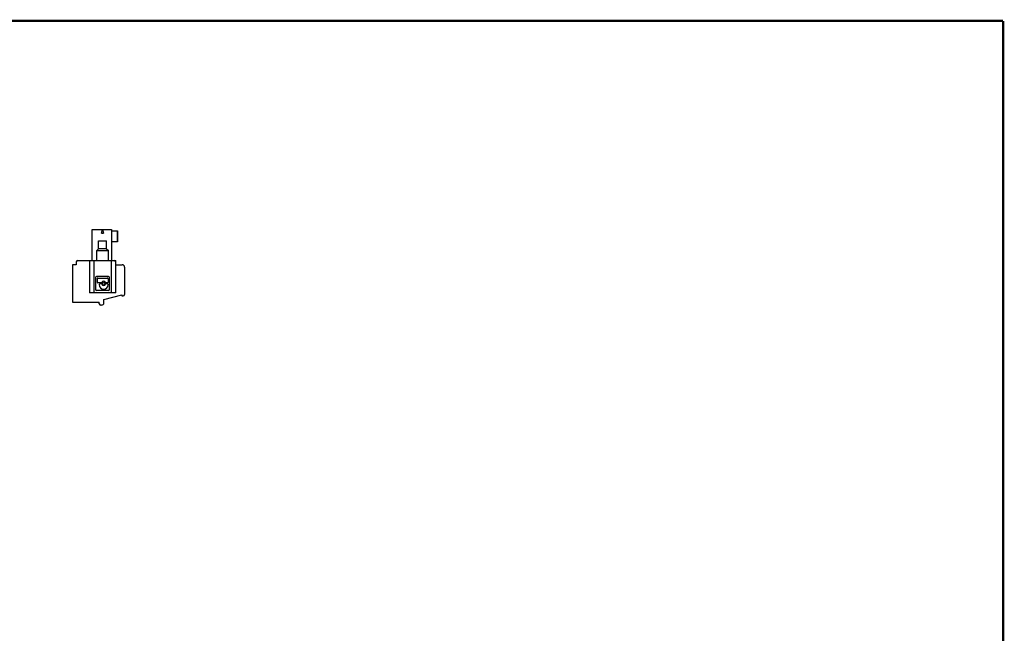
# Model space of a CAD drawing. Header units: inches. Extents: x 0.2 to 16.8, y 0.1 to 10.8.
# Tile 10 of 10: x 8.5 to 16.8, y 5.6 to 10.8. Entities that reach past the tile are written whole.
import ezdxf

# ---------------------------------------------------------------- set-up
doc = ezdxf.new("R2010")
doc.units = ezdxf.units.IN
doc.header["$LTSCALE"] = 0.935
doc.header["$MEASUREMENT"] = 0
doc.layers.get('0').update_dxf_attribs({"linetype": 'CONTINUOUS'})

msp = doc.modelspace()

# ---------------------------------------------------------------- linework, layer by layer
at = {"color": 7, "linetype": 'CONTINUOUS'}
for p, q in [((9.1086, 8.749), (9.1086, 9.0089)), ((9.1086, 9.0089), (9.27, 9.0089)), ((9.1873, 8.9794), (9.1952, 9.0089)), ((9.1952, 9.0089), (9.2031, 8.9794)), ((9.27, 9.0089), (9.27, 8.749)), ((9.1873, 8.9794), (9.2031, 8.9794)), ((9.27, 8.999), (9.3212, 8.999)), ((9.3172, 8.999), (9.3172, 8.9065)), ((9.3212, 8.999), (9.3212, 8.9065)), ((9.1607, 8.8475), (9.146, 8.8337)), ((9.1607, 8.8475), (9.1607, 8.9144)), ((9.1607, 8.9144), (9.2296, 8.9144)), ((9.2296, 8.8475), (9.1607, 8.8475)), ((9.2296, 8.8475), (9.2296, 8.9144)), ((9.2296, 8.8475), (9.2444, 8.8337)), ((9.3212, 8.9065), (9.27, 8.9065)), ((9.146, 8.749), (9.146, 8.8337)), ((9.146, 8.8337), (9.2444, 8.8337)), ((9.2444, 8.749), (9.2444, 8.8337)), ((8.9432, 8.7136), (8.9432, 8.3987)), ((8.9747, 8.7136), (8.9432, 8.7136)), ((8.9747, 8.7372), (8.9747, 8.7136)), ((8.9865, 8.749), (9.3054, 8.749)), ((9.0849, 8.749), (9.0849, 8.4774)), ((9.1243, 8.4774), (9.1243, 8.749)), ((9.2661, 8.749), (9.2661, 8.4774)), ((9.3054, 8.4774), (9.3054, 8.749)), ((9.3054, 8.7136), (9.3605, 8.7136)), ((9.3802, 8.6939), (9.3802, 8.4656)), ((9.1361, 8.6069), (9.1361, 8.5054)), ((9.2459, 8.6152), (9.1444, 8.6152)), ((9.1489, 8.5955), (9.1489, 8.5689)), ((9.1551, 8.6017), (9.2352, 8.6017)), ((9.2414, 8.5955), (9.2414, 8.5689)), ((9.2542, 8.5054), (9.2542, 8.6069)), ((9.1822, 8.5626), (9.1551, 8.5626)), ((9.1665, 8.5477), (9.1665, 8.5472)), ((9.1822, 8.554), (9.1728, 8.554)), ((9.2352, 8.5626), (9.2258, 8.5626)), ((9.2352, 8.554), (9.2258, 8.554)), ((9.2414, 8.5472), (9.2414, 8.5477)), ((9.3054, 8.4774), (9.0849, 8.4774)), ((9.2459, 8.4971), (9.1444, 8.4971)), ((9.207, 8.4223), (9.3566, 8.4624)), ((9.3566, 8.4624), (9.3566, 8.4538)), ((9.3566, 8.4538), (9.3684, 8.4538)), ((8.9432, 8.3987), (9.1676, 8.3987)), ((9.1676, 8.3868), (9.1676, 8.3987)), ((9.1873, 8.375), (9.1794, 8.375)), ((9.207, 8.3947), (9.207, 8.4223))]:
    msp.add_line(p, q, dxfattribs=at)
at = {"color": 7, "linetype": 'CONTINUOUS', "const_width": 0.02}
for points in [[(16.75, 10.7586), (0.25, 10.7586)], [(16.75, 0.2586), (16.75, 10.7586)]]:
    msp.add_lwpolyline(points, dxfattribs=at)
at = {"color": 7, "linetype": 'CONTINUOUS'}
msp.add_circle((9.204, 8.5583), 0.00899, dxfattribs=at)
for centre, radius, start, end in [((8.9865, 8.7372), 0.0118, 90, 180), ((9.2936, 8.7372), 0.0118, 0, 90), ((9.3605, 8.6939), 0.0197, 0, 90), ((9.1444, 8.6069), 0.0083, 90, 180), ((9.1551, 8.5955), 0.00622, 90, 180), ((9.2352, 8.5955), 0.00622, 0, 90), ((9.2459, 8.6069), 0.0083, 0, 90), ((9.1551, 8.5689), 0.00622, 180, 270), ((9.1728, 8.5477), 0.00622, 90, 180), ((9.204, 8.5472), 0.0374, 180, 360), ((9.1822, 8.5689), 0.00622, 270, 334.11508), ((9.1822, 8.5477), 0.00622, 25.88492, 90), ((9.204, 8.5583), 0.018, 25.88492, 154.11508), ((9.204, 8.5583), 0.018, 205.88492, 334.11508), ((9.2258, 8.5689), 0.00622, 205.88492, 270), ((9.2258, 8.5477), 0.00622, 90, 154.11507), ((9.2352, 8.5689), 0.00622, 270, 360), ((9.2352, 8.5477), 0.00622, 0, 90), ((9.1444, 8.5054), 0.0083, 180, 270), ((9.2459, 8.5054), 0.0083, 270, 360), ((9.3684, 8.4656), 0.0118, 270, 360), ((9.1794, 8.3868), 0.0118, 180, 270), ((9.1873, 8.3947), 0.0197, 270, 360)]:
    msp.add_arc(centre, radius, start, end, dxfattribs=at)

doc.saveas('drawing.dxf')
